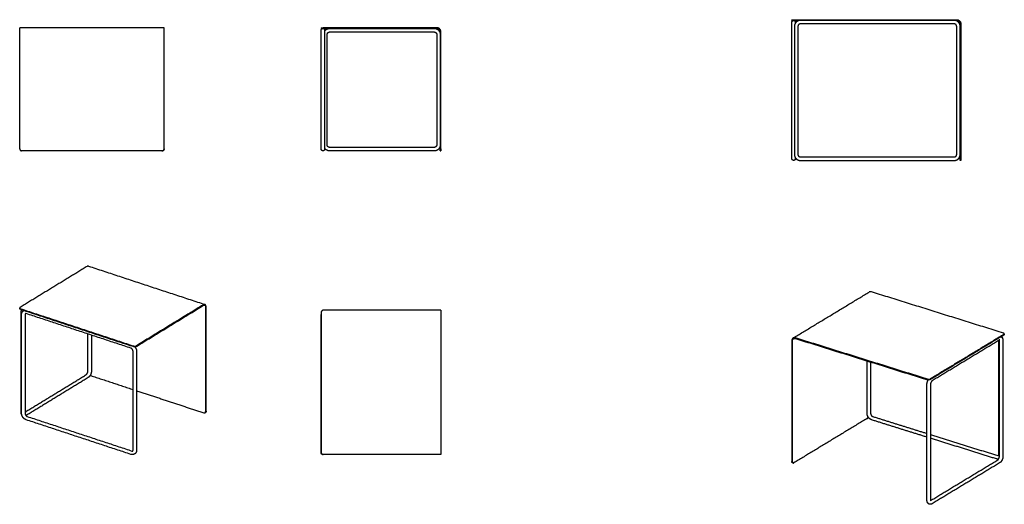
# Model space of a CAD drawing. Header units: millimetres. Extents: x -8090 to -2062, y -4331 to -2768.
# Tile 1 of 2: x -8090 to -5293, y -4146 to -2768. Entities that reach past the tile are written whole.
import ezdxf

# ---------------------------------------------------------------- set-up
doc = ezdxf.new("R2010")
doc.units = ezdxf.units.MM
doc.header["$MEASUREMENT"] = 0
doc.layers.add('Make2D$visible$lines', color=7, linetype='Continuous', true_color=0x000000)

msp = doc.modelspace()

# ---------------------------------------------------------------- linework, layer by layer
at = {"layer": 'Make2D$visible$lines'}
for points, degree in [([(-5896.2, -2770.5), (-5896.2, -2769.5), (-5896.2, -2768.5)], 2), ([(-5896.2, -2768.5), (-5893.2, -2768.5), (-5890.2, -2768.5)], 2), ([(-5890.2, -2768.5), (-5659.2, -2768.5), (-5428.2, -2768.5)], 2), ([(-8089.6, -2803.3), (-8089.6, -2797.3), (-8089.6, -2791.3)], 2), ([(-7679.6, -2791.3), (-7884.6, -2791.3), (-8089.6, -2791.3)], 2), ([(-7679.6, -2803.3), (-7679.6, -2797.3), (-7679.6, -2791.3)], 2), ([(-7233.2, -2791.3), (-7233.2, -2792.3), (-7233.2, -2793.3)], 2), ([(-7233.2, -2791.3), (-7230.2, -2791.3), (-7227.2, -2791.3)], 2), ([(-7227.2, -2793.3), (-7230.2, -2793.3), (-7233.2, -2793.3)], 2), ([(-6905.2, -2791.3), (-7066.2, -2791.3), (-7227.2, -2791.3)], 2), ([(-7227.2, -2793.3), (-7066.2, -2793.3), (-6905.2, -2793.3)], 2), ([(-7209.2, -2793.4), (-7060.7, -2793.4), (-6912.1, -2793.4)], 2), ([(-5890.2, -2770.5), (-5893.2, -2770.5), (-5896.2, -2770.5)], 2), ([(-5896.1, -3151.5), (-5896.1, -2969.5), (-5896.1, -2787.6)], 2), ([(-5428.2, -2770.5), (-5659.2, -2770.5), (-5890.2, -2770.5)], 2), ([(-5889.1, -2787.5), (-5889.1, -2969.5), (-5889.1, -3151.5)], 2), ([(-5886.1, -2775.3), (-5886.1, -2775.3), (-5886.1, -2775.6), (-5886.1, -2775.6)], 3), ([(-5879.1, -2787.5), (-5879.1, -2969.5), (-5879.1, -3151.5)], 2), ([(-5435.1, -2780.5), (-5653.6, -2780.5), (-5872.1, -2780.5)], 2), ([(-5428.1, -3151.5), (-5428.1, -2969.5), (-5428.1, -2787.5)], 2), ([(-5418.2, -3162.5), (-5418.2, -2971.5), (-5418.2, -2780.5)], 2), ([(-5416.2, -2780.5), (-5416.2, -2971.5), (-5416.2, -3162.5)], 2), ([(-8089.7, -3124.2), (-8089.7, -2967.2), (-8089.7, -2810.3)], 2), ([(-8089.6, -3135.3), (-8089.6, -2969.3), (-8089.6, -2803.3)], 2), ([(-7679.6, -3135.3), (-7679.6, -2969.3), (-7679.6, -2803.3)], 2), ([(-7233.3, -3124.2), (-7233.3, -2967.2), (-7233.3, -2810.3)], 2), ([(-7223.3, -2798), (-7223.3, -2798), (-7223.3, -2798.3), (-7223.3, -2798.3)], 3), ([(-7223.3, -3124.2), (-7223.3, -2967.2), (-7223.3, -2810.3)], 2), ([(-7216.2, -3124.4), (-7216.2, -2967.4), (-7216.2, -2810.4)], 2), ([(-7209.2, -2803.4), (-7060.7, -2803.4), (-6912.1, -2803.4)], 2), ([(-6905.1, -2810.4), (-6905.1, -2967.4), (-6905.1, -3124.4)], 2), ([(-6895.2, -2803.3), (-6895.2, -2969.3), (-6895.2, -3135.3)], 2), ([(-6893.2, -3135.3), (-6893.2, -2969.3), (-6893.2, -2803.3)], 2), ([(-6912.1, -3131.4), (-7060.7, -3131.4), (-7209.2, -3131.4)], 2), ([(-7685.6, -3141.3), (-7884.6, -3141.3), (-8083.6, -3141.3)], 2), ([(-7679.6, -3135.7), (-7679.6, -3136.2), (-7679.6, -3136.4), (-7679.6, -3136.4)], 3), ([(-7233.3, -3135.9), (-7233.3, -3135.8), (-7233.3, -3135.8)], 2), ([(-7233.2, -3136.4), (-7233.2, -3136.4), (-7233.3, -3136.1), (-7233.3, -3136.1)], 3), ([(-6912.1, -3141.4), (-7060.7, -3141.4), (-7209.2, -3141.4)], 2), ([(-6895.2, -3141.3), (-6895.2, -3138.3), (-6895.2, -3135.3)], 2), ([(-6895.2, -3141.3), (-6894.2, -3141.3), (-6893.2, -3141.3)], 2), ([(-6893.2, -3135.3), (-6893.2, -3138.3), (-6893.2, -3141.3)], 2), ([(-5872.1, -3158.5), (-5653.6, -3158.5), (-5435.1, -3158.5)], 2), ([(-5896.1, -3163.3), (-5896.1, -3163.2), (-5896.1, -3163.2)], 2), ([(-5896.1, -3163.8), (-5896.1, -3163.8), (-5896.1, -3163.5), (-5896.1, -3163.5)], 3), ([(-5872.1, -3168.5), (-5653.6, -3168.5), (-5435.1, -3168.5)], 2), ([(-5418.2, -3168.5), (-5418.2, -3165.5), (-5418.2, -3162.5)], 2), ([(-5416.2, -3168.5), (-5417.2, -3168.5), (-5418.2, -3168.5)], 2), ([(-5416.2, -3162.5), (-5416.2, -3165.5), (-5416.2, -3168.5)], 2), ([(-7897.9, -3469.4), (-7993.2, -3527.7), (-8088.6, -3586)], 2), ([(-7894.2, -3468.7), (-7729, -3523.2), (-7563.9, -3577.7)], 2), ([(-5892.6, -3673.1), (-5784.6, -3607.7), (-5676.7, -3542.4)], 2), ([(-5295.3, -3659.1), (-5482.9, -3600.5), (-5670.5, -3541.8)], 2), ([(-7567.5, -3578.4), (-7662.8, -3636.7), (-7758.1, -3695)], 2), ([(-8089.7, -3589.4), (-8089.7, -3588.5), (-8089.7, -3587.7)], 2), ([(-8087.3, -3589.7), (-7926.9, -3642.7), (-7766.5, -3695.6)], 2), ([(-8087.3, -3591.5), (-7926.9, -3644.5), (-7766.5, -3697.4)], 2), ([(-8086, -3882.7), (-8086, -3742.4), (-8086, -3602.2)], 2), ([(-8084.4, -3886.9), (-8084.4, -3746.7), (-8084.4, -3606.5)], 2), ([(-8074.4, -3606.5), (-8074.4, -3746.7), (-8074.4, -3886.9)], 2), ([(-7773.9, -3701.9), (-7922.6, -3652.8), (-8071.3, -3603.7)], 2), ([(-7758.1, -3696.8), (-7662.8, -3638.5), (-7567.5, -3580.2)], 2), ([(-7561.6, -3585.5), (-7561.6, -3733.8), (-7561.6, -3882.1)], 2), ([(-7560.4, -3881.4), (-7560.4, -3733.1), (-7560.4, -3584.8)], 2), ([(-7233.3, -3606.7), (-7233.3, -3606.7), (-7233.3, -3606.6)], 2), ([(-7233.2, -3600.3), (-7233.2, -3799.3), (-7233.2, -3998.3)], 2), ([(-6905.2, -3594.3), (-7066.2, -3594.3), (-7227.2, -3594.3)], 2), ([(-6893.2, -3594.3), (-6899.2, -3594.3), (-6905.2, -3594.3)], 2), ([(-6893.2, -3594.3), (-6893.2, -3799.3), (-6893.2, -4004.3)], 2), ([(-7233.3, -3987.4), (-7233.3, -3802.9), (-7233.3, -3618.4)], 2), ([(-7895.9, -3766.4), (-7895.9, -3714), (-7895.9, -3661.6)], 2), ([(-5293.9, -3662.8), (-5398.4, -3726.1), (-5502.8, -3789.3)], 2), ([(-5292.8, -3661.4), (-5292.8, -3662.2), (-5292.8, -3663.1)], 2), ([(-7885.9, -3664.9), (-7885.9, -3715.7), (-7885.9, -3766.4)], 2), ([(-5896.2, -3680.3), (-5896.2, -3852.3), (-5896.2, -4024.3)], 2), ([(-5894.5, -4024.8), (-5894.5, -3852.8), (-5894.5, -3680.9)], 2), ([(-5511.2, -3789.9), (-5698.8, -3731.3), (-5886.4, -3672.6)], 2), ([(-5886.4, -3674.4), (-5698.8, -3733.1), (-5511.2, -3791.7)], 2), ([(-5293.9, -3664.6), (-5398.4, -3727.9), (-5502.8, -3791.1)], 2), ([(-5306, -3678.6), (-5402, -3736.7), (-5498, -3794.9)], 2), ([(-5308.2, -4004.2), (-5308.2, -3842.1), (-5308.2, -3679.9)], 2), ([(-5306.6, -4008.5), (-5306.6, -3844.7), (-5306.6, -3680.8)], 2), ([(-5296.6, -3680.8), (-5296.6, -3844.7), (-5296.6, -4008.5)], 2), ([(-7767.7, -3991.5), (-7767.7, -3851.2), (-7767.7, -3711)], 2), ([(-7757.7, -3711), (-7757.7, -3851.2), (-7757.7, -3991.5)], 2), ([(-5682.6, -3887.2), (-5682.6, -3812.6), (-5682.6, -3738.1)], 2), ([(-5672.6, -3741.3), (-5672.6, -3814.2), (-5672.6, -3887.2)], 2), ([(-8074.4, -3883.5), (-7987.5, -3830.4), (-7900.6, -3777.2)], 2), ([(-7895.4, -3785.7), (-7983.3, -3839.5), (-8071.3, -3893.3)], 2), ([(-7887.2, -3780), (-7827.4, -3799.7), (-7767.7, -3819.5)], 2), ([(-7757.7, -3822.8), (-7662, -3854.3), (-7566.4, -3885.9)], 2), ([(-5512.6, -4133.3), (-5512.6, -3969.5), (-5512.6, -3805.6)], 2), ([(-5502.6, -3805.6), (-5502.6, -3969.5), (-5502.6, -4133.3)], 2), ([(-7562.1, -3884.9), (-7562.6, -3885.3), (-7563.2, -3885.6)], 2), ([(-8071.3, -3893.3), (-8071.4, -3893.4), (-8071.5, -3893.5), (-8071.7, -3893.6)], 3), ([(-7773.9, -4003.7), (-7922.6, -3954.6), (-8071.3, -3905.5)], 2), ([(-8068.2, -3896.1), (-7919.5, -3945.1), (-7770.8, -3994.2)], 2), ([(-5682.1, -3901.5), (-5786.6, -3964.8), (-5891, -4028.1)], 2), ([(-5512.6, -3954.8), (-5591, -3930.3), (-5669.3, -3905.8)], 2), ([(-5666.4, -3896.2), (-5589.5, -3920.3), (-5512.6, -3944.3)], 2), ([(-5502.6, -3947.5), (-5407, -3977.3), (-5311.5, -4007.2)], 2), ([(-5314.5, -4016.8), (-5408.5, -3987.3), (-5502.6, -3957.9)], 2), ([(-7233.3, -3999.2), (-7233.3, -3999.1), (-7233.3, -3999)], 2), ([(-7233.2, -3999.7), (-7233.2, -3999.7), (-7233.3, -3999.4), (-7233.3, -3999.4)], 3), ([(-6905.2, -4004.3), (-7066.2, -4004.3), (-7227.2, -4004.3)], 2), ([(-6893.2, -4004.3), (-6899.2, -4004.3), (-6905.2, -4004.3)], 2), ([(-5502.4, -4135.1), (-5406.8, -4077.2), (-5311.1, -4019.3)], 2), ([(-5892.9, -4028.3), (-5893.7, -4028.1), (-5894.4, -4027.9)], 2), ([(-5306, -4027.8), (-5402, -4086), (-5498, -4144.1)], 2)]:
    msp.add_open_spline(points, degree=degree, dxfattribs=at)
for points, weights in [([(-5428.2, -2768.5), (-5416.2, -2768.5), (-5416.2, -2780.5)], [1, 0.707106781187, 1]), ([(-7223.3, -2800.8), (-7218.2, -2793.4), (-7209.2, -2793.4)], [1, 0.884957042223, 1]), ([(-6912.1, -2793.4), (-6897, -2793.4), (-6895.2, -2808.5)], [1, 0.746075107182, 1]), ([(-6893.2, -2803.3), (-6893.2, -2791.3), (-6905.2, -2791.3)], [1, 0.707106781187, 1]), ([(-6905.2, -2793.3), (-6895.2, -2793.3), (-6895.2, -2803.3)], [1, 0.707106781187, 1]), ([(-5896.1, -2775.6), (-5896.1, -2775.1), (-5896.1, -2774.7)], [1, 0.995817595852, 1]), ([(-5886.2, -2775), (-5886.2, -2775.1), (-5886.1, -2775.3)], [0.955252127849, 0.965422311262, 0.976609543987]), ([(-5872.1, -2780.5), (-5879.1, -2780.5), (-5879.1, -2787.5)], [1, 0.707106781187, 1]), ([(-5418.2, -2780.5), (-5418.2, -2770.5), (-5428.2, -2770.5)], [1, 0.707106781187, 1]), ([(-8089.7, -2810.3), (-8089.7, -2809.3), (-8089.6, -2808.4)], [1, 0.998472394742, 1]), ([(-7233.3, -2798.3), (-7233.3, -2797.9), (-7233.2, -2797.4)], [1, 0.995763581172, 1]), ([(-7223.3, -2797.7), (-7223.3, -2797.9), (-7223.3, -2798)], [0.955252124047, 0.965422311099, 0.976609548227]), ([(-8089.6, -3126), (-8089.7, -3125.1), (-8089.7, -3124.2)], [1, 0.998472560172, 1]), ([(-6895.2, -3126.3), (-6897, -3141.4), (-6912.1, -3141.4)], [1, 0.746075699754, 1]), ([(-8089.6, -3135.3), (-8089.6, -3140.8), (-8084.2, -3141.3)], [1, 0.738191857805, 1]), ([(-8083.9, -3141.3), (-8084, -3141.3), (-8084.2, -3141.3)], [0.982266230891, 0.973685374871, 0.965676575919]), ([(-8083.9, -3141.3), (-8083.8, -3141.3), (-8083.6, -3141.3)], [0.982266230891, 0.990847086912, 1]), ([(-7685.6, -3141.3), (-7679.6, -3141.3), (-7679.6, -3135.3)], [1, 0.707106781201, 1]), ([(-7684.6, -3141.4), (-7685, -3141.4), (-7685.4, -3141.3)], [1, 0.997298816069, 1]), ([(-7679.6, -3136.4), (-7679.6, -3136.8), (-7679.7, -3137.3)], [1, 0.995817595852, 1]), ([(-7233.2, -3136.4), (-7233.2, -3136.6), (-7233.2, -3136.7)], [0.976609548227, 0.965422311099, 0.955252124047]), ([(-7209.2, -3141.4), (-7218.2, -3141.4), (-7223.3, -3134)], [1, 0.884955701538, 1]), ([(-7223.3, -3137), (-7223.3, -3136.6), (-7223.3, -3136.1)], [1, 0.995763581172, 1]), ([(-5879.1, -3151.5), (-5879.1, -3158.5), (-5872.1, -3158.5)], [1, 0.707106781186, 1]), ([(-5435.1, -3158.5), (-5428.1, -3158.5), (-5428.1, -3151.5)], [1, 0.707106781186, 1]), ([(-5896.1, -3163.8), (-5896.1, -3164), (-5896.1, -3164.1)], [0.976609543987, 0.965422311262, 0.955252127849]), ([(-5886.2, -3164.4), (-5886.1, -3164), (-5886.1, -3163.5)], [1, 0.995817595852, 1]), ([(-7894.2, -3468.7), (-7895.9, -3468.1), (-7897.9, -3469.4)], [0.864690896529, 0.893939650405, 1]), ([(-5670.5, -3541.8), (-5674, -3540.7), (-5676.7, -3542.4)], [1, 0.870103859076, 0.855423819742]), ([(-7560.4, -3584.8), (-7560.4, -3574.1), (-7567.5, -3578.4)], [1, 0.707106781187, 1]), ([(-7567.5, -3580.2), (-7561.6, -3576.6), (-7561.6, -3585.5)], [1, 0.707106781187, 1]), ([(-8088.6, -3586), (-8092.1, -3588.1), (-8087.3, -3589.7)], [1, 0.707106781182, 1]), ([(-8087.3, -3591.5), (-8089.7, -3590.7), (-8089.7, -3589.4)], [1, 0.826094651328, 0.858701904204]), ([(-7233.3, -3606.4), (-7233.3, -3606.3), (-7233.2, -3606.2)], [1, 0.99083928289, 0.982251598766]), ([(-7227.2, -3594.3), (-7233.2, -3594.3), (-7233.2, -3600.3)], [1, 0.707106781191, 1]), ([(-5293.9, -3662.8), (-5290.4, -3660.7), (-5295.3, -3659.1)], [1, 0.707106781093, 1]), ([(-5292.8, -3663.1), (-5292.8, -3663.9), (-5293.9, -3664.6)], [0.859200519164, 0.8823110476, 1]), ([(-5886.4, -3672.6), (-5896.2, -3669.5), (-5896.2, -3680.3)], [1, 0.707106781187, 1]), ([(-5894.5, -3680.9), (-5894.5, -3671.8), (-5886.4, -3674.4)], [1, 0.707106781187, 1]), ([(-5306.6, -3680.8), (-5306.6, -3679.9), (-5306.7, -3679)], [1, 0.994827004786, 1]), ([(-5305.8, -3678.4), (-5305.9, -3678.5), (-5306, -3678.6)], [1, 0.995010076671, 1]), ([(-7766.5, -3695.6), (-7761.7, -3697.2), (-7758.1, -3695)], [1, 0.707106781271, 1]), ([(-7758.1, -3696.8), (-7761.7, -3699), (-7766.5, -3697.4)], [1, 0.707106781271, 1]), ([(-7889.2, -3778.9), (-7888.3, -3779.6), (-7887.2, -3780)], [1, 0.982237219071, 1]), ([(-5511.2, -3789.9), (-5506.4, -3791.4), (-5502.8, -3789.3)], [1, 0.707106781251, 1]), ([(-5502.8, -3791.1), (-5506.4, -3793.2), (-5511.2, -3791.7)], [1, 0.707106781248, 1]), ([(-7566.4, -3885.9), (-7561.6, -3887.5), (-7561.6, -3882.1)], [1, 0.707106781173, 1]), ([(-7560.4, -3881.4), (-7560.4, -3883.9), (-7562.1, -3884.9)], [1, 0.839199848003, 0.854960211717]), ([(-5682.1, -3901.5), (-5680.4, -3900.5), (-5679.4, -3897.8)], [1, 0.831909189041, 0.856752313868]), ([(-7233.2, -3998.3), (-7233.2, -4004.3), (-7227.2, -4004.3)], [1, 0.707106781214, 1]), ([(-7233.2, -3999.7), (-7233.2, -3999.8), (-7233.2, -4000)], [0.976609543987, 0.965422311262, 0.955252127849]), ([(-5894.4, -4027.9), (-5896.2, -4027.3), (-5896.2, -4024.3)], [0.866863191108, 0.809403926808, 1]), ([(-5894.5, -4024.8), (-5894.5, -4030.2), (-5891, -4028.1)], [1, 0.707106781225, 1]), ([(-5309.3, -4017.4), (-5312, -4017.6), (-5314.5, -4016.8)], [1, 0.981709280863, 1])]:
    msp.add_rational_spline(points, weights, degree=2, dxfattribs=at)
for points, weights, degree, knots in [([(-7233.2, -2797.4), (-7232.9, -2795.9), (-7231.8, -2794.8), (-7230.3, -2793.4), (-7228.3, -2793.4), (-7226.2, -2793.4), (-7224.7, -2794.8), (-7223.5, -2796), (-7223.3, -2797.7)], [1, 0.954649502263, 1, 0.924565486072, 1, 0.924565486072, 1, 0.944837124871, 1], 2, [0, 0, 0, 2.997053, 2.997053, 6.919377, 6.919377, 10.841701, 10.841701, 14.148418, 14.148418, 14.148418]), ([(-5896.1, -2774.7), (-5895.8, -2773.1), (-5894.7, -2772), (-5893.2, -2770.6), (-5891.1, -2770.6), (-5889.1, -2770.6), (-5887.6, -2772), (-5886.4, -2773.3), (-5886.2, -2775)], [1, 0.954978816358, 1, 0.92387951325, 1, 0.92387951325, 1, 0.945270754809, 1], 2, [0, 0, 0, 3.012081, 3.012081, 6.939072, 6.939072, 10.866063, 10.866063, 14.189787, 14.189787, 14.189787]), ([(-5872.1, -2770.5), (-5875.3, -2770.5), (-5878.3, -2771.7), (-5881.6, -2773), (-5884.1, -2775.5), (-5886.6, -2778), (-5887.9, -2781.2), (-5889.1, -2784.2), (-5889.1, -2787.5)], [1, 0.982315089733, 1, 0.979395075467, 1, 0.979395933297, 1, 0.982314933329, 1], 2, [0, 0, 0, 6.408296, 6.408296, 13.351307, 13.351307, 20.294375, 20.294375, 26.702653, 26.702653, 26.702653]), ([(-5418.2, -2785.9), (-5418.4, -2783.5), (-5419.3, -2781.2), (-5420.6, -2778), (-5423.1, -2775.5), (-5425.6, -2773), (-5428.8, -2771.7), (-5431.8, -2770.5), (-5435.1, -2770.5)], [1, 0.990021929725, 1, 0.979395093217, 1, 0.979395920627, 1, 0.982314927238, 1], 2, [0, 0, 0, 4.814593, 4.814593, 11.757603, 11.757603, 18.700671, 18.700671, 25.108951, 25.108951, 25.108951]), ([(-5428.1, -2787.5), (-5428.1, -2786.1), (-5428.6, -2784.9), (-5429.1, -2783.6), (-5430.1, -2782.5), (-5431.2, -2781.5), (-5432.5, -2781), (-5433.7, -2780.5), (-5435.1, -2780.5)], [1, 0.982315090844, 1, 0.979395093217, 1, 0.979395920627, 1, 0.982314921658, 1], 2, [0, 0, 0, 2.63871, 2.63871, 5.497596, 5.497596, 8.356507, 8.356507, 10.995211, 10.995211, 10.995211]), ([(-7216.2, -2810.4), (-7216.2, -2809), (-7215.7, -2807.8), (-7215.2, -2806.5), (-7214.2, -2805.4), (-7213.2, -2804.4), (-7211.8, -2803.9), (-7210.6, -2803.4), (-7209.2, -2803.4)], [1, 0.982315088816, 1, 0.979395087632, 1, 0.979395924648, 1, 0.982314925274, 1], 2, [0, 0, 0, 2.63871, 2.63871, 5.497596, 5.497596, 8.356507, 8.356507, 10.995211, 10.995211, 10.995211]), ([(-6912.1, -2803.4), (-6910.8, -2803.4), (-6909.6, -2803.9), (-6908.2, -2804.4), (-6907.2, -2805.4), (-6906.2, -2806.5), (-6905.6, -2807.8), (-6905.1, -2809), (-6905.1, -2810.4)], [1, 0.982315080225, 1, 0.979395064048, 1, 0.979395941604, 1, 0.982314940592, 1], 2, [0, 0, 0, 2.638711, 2.638711, 5.497598, 5.497598, 8.356508, 8.356508, 10.995211, 10.995211, 10.995211]), ([(-7209.2, -3131.4), (-7210.6, -3131.4), (-7211.8, -3130.9), (-7213.2, -3130.4), (-7214.2, -3129.3), (-7215.2, -3128.3), (-7215.7, -3127), (-7216.2, -3125.7), (-7216.2, -3124.4)], [1, 0.982315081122, 1, 0.979395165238, 1, 0.979395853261, 1, 0.982314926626, 1], 2, [0, 0, 0, 2.638709, 2.638709, 5.497598, 5.497598, 8.356506, 8.356506, 10.995211, 10.995211, 10.995211]), ([(-6905.1, -3124.4), (-6905.1, -3125.7), (-6905.6, -3127), (-6906.2, -3128.3), (-6907.2, -3129.3), (-6908.2, -3130.4), (-6909.6, -3130.9), (-6910.8, -3131.4), (-6912.1, -3131.4)], [1, 0.982315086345, 1, 0.979395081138, 1, 0.979395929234, 1, 0.982314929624, 1], 2, [0, 0, 0, 2.63871, 2.63871, 5.497597, 5.497597, 8.356507, 8.356507, 10.995211, 10.995211, 10.995211]), ([(-7679.7, -3137.3), (-7680, -3138.8), (-7681.1, -3139.9), (-7682.6, -3141.4), (-7684.6, -3141.4)], [1, 0.954978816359, 1, 0.923879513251, 1], 2, [0, 0, 0, 3.012081, 3.012081, 6.939072, 6.939072, 6.939072]), ([(-7223.3, -3137), (-7223.6, -3138.5), (-7224.7, -3139.6), (-7226.2, -3141.1), (-7228.3, -3141.1), (-7230.3, -3141.1), (-7231.8, -3139.6), (-7233, -3138.4), (-7233.2, -3136.7)], [1, 0.95464950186, 1, 0.924565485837, 1, 0.924565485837, 1, 0.944837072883, 1], 2, [0, 0, 0, 2.997053, 2.997053, 6.919377, 6.919377, 10.841701, 10.841701, 14.148418, 14.148418, 14.148418]), ([(-5889.1, -3151.5), (-5889.1, -3154.7), (-5887.9, -3157.7), (-5886.6, -3161), (-5884.1, -3163.5), (-5881.6, -3166), (-5878.3, -3167.3), (-5875.3, -3168.5), (-5872.1, -3168.5)], [1, 0.982315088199, 1, 0.979395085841, 1, 0.979395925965, 1, 0.982314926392, 1], 2, [0, 0, 0, 6.408296, 6.408296, 13.351306, 13.351306, 20.294375, 20.294375, 26.702654, 26.702654, 26.702654]), ([(-5435.1, -3168.5), (-5431.8, -3168.5), (-5428.8, -3167.3), (-5425.6, -3166), (-5423.1, -3163.5), (-5420.6, -3161), (-5419.3, -3157.7), (-5418.4, -3155.5), (-5418.2, -3153.1)], [1, 0.982315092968, 1, 0.979395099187, 1, 0.979395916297, 1, 0.990021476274, 1], 2, [0, 0, 0, 6.408295, 6.408295, 13.351304, 13.351304, 20.294373, 20.294373, 25.108964, 25.108964, 25.108964]), ([(-5886.2, -3164.4), (-5886.5, -3165.9), (-5887.6, -3167), (-5889.1, -3168.5), (-5891.1, -3168.5), (-5893.2, -3168.5), (-5894.7, -3167), (-5895.9, -3165.8), (-5896.1, -3164.1)], [1, 0.954978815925, 1, 0.923879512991, 1, 0.923879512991, 1, 0.945270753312, 1], 2, [0, 0, 0, 3.012081, 3.012081, 6.939072, 6.939072, 10.866063, 10.866063, 14.189787, 14.189787, 14.189787]), ([(-8086, -3602.2), (-8086, -3599.4), (-8085.3, -3596.8), (-8084.9, -3594.6), (-8084, -3592.6)], [1, 0.9938556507, 1, 0.996819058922, 1], 2, [0, 0, 0, 5.400847, 5.400847, 9.805511, 9.805511, 9.805511]), ([(-8084.4, -3606.5), (-8084.4, -3603.6), (-8083.4, -3600.9), (-8082.2, -3597.9), (-8079.6, -3595.9), (-8079.2, -3595.6), (-8078.6, -3595.3), (-8078.1, -3595), (-8077.6, -3594.7)], [1, 0.981341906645, 1, 0.965536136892, 1, 0.998542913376, 1, 0.998697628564, 1], 2, [0, 0, 0, 5.700559, 5.700559, 11.974806, 11.974806, 13.178928, 13.178928, 14.328271, 14.328271, 14.328271]), ([(-8071.3, -3603.7), (-8071.8, -3603.6), (-8072.3, -3603.5), (-8072.8, -3603.5), (-8073, -3603.5), (-8073.2, -3603.6), (-8073.4, -3603.7), (-8073.4, -3603.7), (-8073.4, -3603.8), (-8073.5, -3603.8), (-8073.5, -3603.8), (-8073.5, -3603.8), (-8073.7, -3603.9), (-8073.9, -3604.2), (-8074.1, -3604.6), (-8074.3, -3605.2), (-8074.4, -3605.8), (-8074.4, -3606.5)], [1, 0.985284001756, 0.985284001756, 1, 0.98212079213, 0.98212079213, 1, 1, 1, 1, 1, 1, 1, 1, 1, 0.987989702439, 0.987989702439, 1], 3, [0, 0, 0, 0, 1.479348, 1.479348, 1.479348, 2.155777, 2.155777, 2.155777, 2.502299, 2.502299, 2.813414, 2.813414, 2.813414, 6.238765, 6.238765, 6.238765, 8.101474, 8.101474, 8.101474, 8.101474]), ([(-5302, -3669.5), (-5301.3, -3669.8), (-5300.7, -3670.3), (-5300.2, -3670.8), (-5298.8, -3672.1), (-5297.8, -3673.8), (-5297.3, -3675.7), (-5297.3, -3675.7), (-5297.2, -3675.8), (-5297.2, -3675.8), (-5296.8, -3677.5), (-5296.5, -3679.1), (-5296.6, -3680.8)], [1, 0.994418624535, 0.994418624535, 1, 1, 1, 1, 1, 1, 1, 0.993194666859, 0.993194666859, 1], 3, [0, 0, 0, 0, 2.255523, 2.255523, 2.255523, 9.192749, 9.192749, 9.192749, 9.331863, 9.331863, 9.331863, 14.412278, 14.412278, 14.412278, 14.412278]), ([(-5300.1, -3668.3), (-5299.6, -3669.5), (-5299.2, -3670.8), (-5298.9, -3671.7), (-5298.7, -3672.6)], [1, 0.997994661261, 1, 0.998856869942, 1], 2, [0, 0, 0, 2.639417, 2.639417, 4.537475, 4.537475, 4.537475]), ([(-7767.7, -3711), (-7767.7, -3709.7), (-7768.1, -3708.4), (-7768.6, -3706.8), (-7769.6, -3705.4), (-7770.5, -3704), (-7771.8, -3703), (-7772.8, -3702.3), (-7773.9, -3701.9)], [1, 0.988363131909, 1, 0.989243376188, 1, 0.988668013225, 1, 0.986579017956, 1], 2, [0, 0, 0, 2.676535, 2.676535, 6.038906, 6.038906, 9.287638, 9.287638, 11.674025, 11.674025, 11.674025]), ([(-7762.8, -3697.9), (-7762, -3698.8), (-7761.4, -3699.7), (-7759.6, -3702.3), (-7758.6, -3705.4), (-7757.7, -3708.1), (-7757.7, -3711)], [1, 0.998586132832, 1, 0.988988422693, 1, 0.987987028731, 1], 2, [0, 0, 0, 2.262863, 2.262863, 8.59249, 8.59249, 14.348524, 14.348524, 14.348524]), ([(-7900.6, -3777.2), (-7900.4, -3777.1), (-7900.2, -3777), (-7899.7, -3776.5), (-7899.2, -3775.9), (-7898.2, -3774.6), (-7897.5, -3773.1), (-7896.7, -3771.4), (-7896.2, -3769.5), (-7895.9, -3768), (-7895.9, -3766.4)], [1, 0.998315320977, 1, 0.994643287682, 1, 0.992701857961, 1, 0.994292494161, 1, 0.994109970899, 1], 2, [0, 0, 0, 0.405183, 0.405183, 1.876947, 1.876947, 5.186612, 5.186612, 8.970868, 8.970868, 12.147777, 12.147777, 12.147777]), ([(-7885.9, -3766.4), (-7885.9, -3769.1), (-7886.5, -3771.7), (-7887.1, -3774.7), (-7888.4, -3777.4), (-7889.7, -3780), (-7891.5, -3782.3), (-7892.6, -3783.7), (-7894.1, -3784.8), (-7894.7, -3785.3), (-7895.4, -3785.7)], [1, 0.993855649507, 1, 0.994129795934, 1, 0.992265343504, 1, 0.994305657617, 1, 0.998270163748, 1], 2, [0, 0, 0, 5.400848, 5.400848, 11.368059, 11.368059, 17.181627, 17.181627, 20.792857, 20.792857, 22.370657, 22.370657, 22.370657]), ([(-5512.6, -3805.6), (-5512.6, -3802.9), (-5512, -3800.3), (-5511.3, -3797.3), (-5510.1, -3794.6), (-5509.5, -3793.4), (-5508.7, -3792.2)], [1, 0.994064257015, 1, 0.994195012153, 1, 0.998443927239, 1], 2, [0, 0, 0, 5.403988, 5.403988, 11.362587, 11.362587, 14.152594, 14.152594, 14.152594]), ([(-5498, -3794.9), (-5498.2, -3795), (-5498.3, -3795.1), (-5498.9, -3795.5), (-5499.3, -3796.1), (-5500.3, -3797.4), (-5501, -3798.9), (-5501.8, -3800.6), (-5502.2, -3802.4), (-5502.6, -3804), (-5502.6, -3805.6)], [1, 0.997840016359, 1, 0.995057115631, 1, 0.992611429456, 1, 0.994357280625, 1, 0.994298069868, 1], 2, [0, 0, 0, 0.429422, 0.429422, 1.790961, 1.790961, 5.058243, 5.058243, 8.845975, 8.845975, 12.064056, 12.064056, 12.064056]), ([(-8084, -3890.5), (-8084.5, -3889.7), (-8084.9, -3888.8), (-8085.2, -3887.8), (-8085.3, -3887.6), (-8085.3, -3887.5), (-8085.4, -3887.3), (-8085.8, -3885.8), (-8086, -3884.2), (-8086, -3882.7)], [1, 0.995075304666, 0.995075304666, 1, 1, 1, 1, 0.994080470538, 0.994080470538, 1], 3, [0, 0, 0, 0, 2.961843, 2.961843, 2.961843, 3.548024, 3.548024, 3.548024, 8.246469, 8.246469, 8.246469, 8.246469]), ([(-8071.3, -3905.5), (-8074, -3904.6), (-8076.3, -3902.8), (-8078.9, -3900.9), (-8080.7, -3898.2), (-8082.5, -3895.6), (-8083.5, -3892.6), (-8084.4, -3889.8), (-8084.4, -3886.9)], [1, 0.986060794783, 1, 0.988360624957, 1, 0.988988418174, 1, 0.98798702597, 1], 2, [0, 0, 0, 5.743084, 5.743084, 12.055568, 12.055568, 18.385195, 18.385195, 24.14123, 24.14123, 24.14123]), ([(-8074.4, -3886.9), (-8074.4, -3888.3), (-8074, -3889.6), (-8073.4, -3891.2), (-8072.5, -3892.6), (-8071.5, -3893.9), (-8070.2, -3894.9), (-8069.3, -3895.7), (-8068.2, -3896.1)], [1, 0.988363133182, 1, 0.989243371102, 1, 0.988668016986, 1, 0.986579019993, 1], 2, [0, 0, 0, 2.676536, 2.676536, 6.038907, 6.038907, 9.287639, 9.287639, 11.674025, 11.674025, 11.674025]), ([(-5669.3, -3905.8), (-5672.1, -3904.9), (-5674.4, -3903.1), (-5677, -3901.2), (-5678.8, -3898.6), (-5680.7, -3895.9), (-5681.7, -3892.9), (-5682.6, -3890.1), (-5682.6, -3887.2)], [1, 0.985513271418, 1, 0.987912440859, 1, 0.988737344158, 1, 0.98799471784, 1], 2, [0, 0, 0, 5.777063, 5.777063, 12.130648, 12.130648, 18.513728, 18.513728, 24.331684, 24.331684, 24.331684]), ([(-5672.6, -3887.2), (-5672.6, -3888.5), (-5672.2, -3889.8), (-5671.6, -3891.4), (-5670.7, -3892.8), (-5669.7, -3894.1), (-5668.4, -3895.1), (-5667.5, -3895.9), (-5666.4, -3896.2)], [1, 0.988341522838, 1, 0.988986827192, 1, 0.988225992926, 1, 0.986006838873, 1], 2, [0, 0, 0, 2.708521, 2.708521, 6.068668, 6.068668, 9.290868, 9.290868, 11.652206, 11.652206, 11.652206]), ([(-7757.7, -3991.5), (-7757.6, -3994.4), (-7758.7, -3997), (-7759.9, -4000), (-7762.4, -4002), (-7762.9, -4002.4), (-7763.4, -4002.7), (-7765.7, -4004), (-7768.3, -4004.3), (-7771.2, -4004.6), (-7773.9, -4003.7)], [1, 0.981345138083, 1, 0.965536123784, 1, 0.998542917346, 1, 0.975506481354, 1, 0.977576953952, 1], 2, [0, 0, 0, 5.7, 5.7, 11.974248, 11.974248, 13.178369, 13.178369, 18.306459, 18.306459, 24.051494, 24.051494, 24.051494]), ([(-7770.8, -3994.2), (-7770.3, -3994.4), (-7769.8, -3994.5), (-7769.3, -3994.4), (-7769.1, -3994.4), (-7768.9, -3994.3), (-7768.7, -3994.2), (-7768.6, -3994.2), (-7768.6, -3994.2), (-7768.6, -3994.2), (-7768.6, -3994.2), (-7768.6, -3994.1), (-7768.4, -3994), (-7768.2, -3993.8), (-7768, -3993.3), (-7767.8, -3992.7), (-7767.7, -3992.1), (-7767.7, -3991.5)], [1, 0.985283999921, 0.985283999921, 1, 0.982120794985, 0.982120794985, 1, 1, 1, 1, 1, 1, 1, 1, 1, 0.987989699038, 0.987989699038, 1], 3, [0, 0, 0, 0, 1.479348, 1.479348, 1.479348, 2.155777, 2.155777, 2.155777, 2.502298, 2.502298, 2.813413, 2.813413, 2.813413, 6.238764, 6.238764, 6.238764, 8.101474, 8.101474, 8.101474, 8.101474]), ([(-7227.2, -4004.3), (-7227.7, -4004.4), (-7228.3, -4004.4), (-7230.3, -4004.4), (-7231.8, -4002.9), (-7233, -4001.7), (-7233.2, -4000)], [1, 0.994802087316, 1, 0.923879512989, 1, 0.945270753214, 1], 2, [0, 0, 0, 1.020041, 1.020041, 4.947032, 4.947032, 8.270756, 8.270756, 8.270756]), ([(-5311.5, -4007.2), (-5310.8, -4007.5), (-5310, -4007.4), (-5309.7, -4007.3), (-5309.4, -4007.2)], [1, 0.97728272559, 1, 0.976669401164, 1], 2, [0, 0, 0, 1.488977, 1.488977, 2.198775, 2.198775, 2.198775]), ([(-5311.1, -4019.3), (-5311, -4019.2), (-5310.8, -4019), (-5310.3, -4018.6), (-5309.8, -4018.1), (-5308.8, -4016.8), (-5308.1, -4015.3), (-5307.3, -4013.5), (-5306.9, -4011.7), (-5306.6, -4010.1), (-5306.6, -4008.5)], [1, 0.997840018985, 1, 0.995057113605, 1, 0.992611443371, 1, 0.994357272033, 1, 0.994298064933, 1], 2, [0, 0, 0, 0.429423, 0.429423, 1.79096, 1.79096, 5.058241, 5.058241, 8.845972, 8.845972, 12.064057, 12.064057, 12.064057]), ([(-5309.4, -4007.2), (-5309.3, -4007.1), (-5309.3, -4007.1), (-5309.2, -4007.1), (-5309.2, -4007.1), (-5309.2, -4007.1), (-5309, -4006.9), (-5308.8, -4006.6), (-5308.6, -4006.1), (-5308.3, -4005.5), (-5308.2, -4004.9), (-5308.2, -4004.2)], [1, 1, 1, 1, 1, 1, 1, 1, 1, 0.988262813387, 0.988262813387, 1], 3, [0, 0, 0, 0, 0.472709, 0.472709, 0.782805, 0.782805, 0.782805, 4.183532, 4.183532, 4.183532, 6.119172, 6.119172, 6.119172, 6.119172]), ([(-5296.6, -4008.5), (-5296.6, -4011.2), (-5297.2, -4013.9), (-5297.8, -4016.8), (-5299.1, -4019.5), (-5300.3, -4022.1), (-5302.1, -4024.4), (-5303.2, -4025.7), (-5304.5, -4026.8), (-5305.2, -4027.4), (-5306, -4027.8)], [1, 0.994063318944, 1, 0.994195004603, 1, 0.992139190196, 1, 0.994764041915, 1, 0.997766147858, 1], 2, [0, 0, 0, 5.404367, 5.404367, 11.362967, 11.362967, 17.154247, 17.154247, 20.566777, 20.566777, 22.329317, 22.329317, 22.329317]), ([(-5498, -4144.1), (-5499.6, -4145.1), (-5501.3, -4145.7), (-5503.2, -4145.7), (-5504, -4145.7), (-5504.8, -4145.5), (-5505.6, -4145.3), (-5506.9, -4144.9), (-5508, -4144.2), (-5508.9, -4143.3), (-5510.3, -4142), (-5511.3, -4140.3), (-5511.9, -4138.4), (-5511.9, -4138.4), (-5511.9, -4138.3), (-5511.9, -4138.3), (-5512.4, -4136.7), (-5512.6, -4135), (-5512.6, -4133.3)], [1, 1, 1, 1, 0.992617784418, 0.992617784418, 1, 0.983104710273, 0.983104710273, 1, 1, 1, 1, 1, 1, 1, 0.993194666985, 0.993194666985, 1], 3, [0, 0, 0, 0, 6.617739, 6.617739, 6.617739, 9.122913, 9.122913, 9.122913, 12.981686, 12.981686, 12.981686, 19.918913, 19.918913, 19.918913, 20.058026, 20.058026, 20.058026, 25.138441, 25.138441, 25.138441, 25.138441]), ([(-5502.6, -4133.3), (-5502.6, -4134), (-5502.5, -4134.8), (-5502.3, -4135.5), (-5502.3, -4135.5), (-5502.3, -4135.5), (-5502.3, -4135.5), (-5502.2, -4135.7), (-5502.2, -4135.9), (-5502.1, -4136.1)], [1, 0.993911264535, 0.993911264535, 1, 1, 1, 1, 0.992184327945, 0.992184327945, 1], 3, [0, 0, 0, 0, 2.213159, 2.213159, 2.213159, 2.292503, 2.292503, 2.292503, 2.926721, 2.926721, 2.926721, 2.926721])]:
    msp.add_rational_spline(points, weights, degree=degree, knots=knots, dxfattribs=at)
for points, knots in [([(-5896.1, -2787.6), (-5896.1, -2786.1), (-5896.1, -2782.9), (-5896.1, -2778.8), (-5896.1, -2776.2), (-5896.1, -2775.6), (-5896.1, -2775.6)], [0, 0, 0, 0, 4.523502, 9.424763, 14.326024, 18.849526, 18.849526, 18.849526, 18.849526]), ([(-5886.1, -2777.9), (-5886.1, -2777.3), (-5886.1, -2776.8), (-5886.1, -2776.4), (-5886.1, -2775.9), (-5886.1, -2775.6), (-5886.1, -2775.6)], [11.237058, 11.237058, 11.237058, 11.237058, 14.420583, 14.420583, 14.420583, 18.971031, 18.971031, 18.971031, 18.971031]), ([(-7233.3, -2810.3), (-7233.3, -2808.8), (-7233.3, -2805.6), (-7233.3, -2801.6), (-7233.3, -2798.9), (-7233.3, -2798.3), (-7233.3, -2798.3)], [0, 0, 0, 0, 4.523502, 9.424763, 14.326024, 18.849526, 18.849526, 18.849526, 18.849526]), ([(-7223.3, -2810.3), (-7223.3, -2808.8), (-7223.3, -2807.3), (-7223.3, -2805.9), (-7223.3, -2804.4), (-7223.3, -2803), (-7223.3, -2801.8), (-7223.3, -2800.7), (-7223.3, -2799.8), (-7223.3, -2799.2), (-7223.3, -2798.6), (-7223.3, -2798.3), (-7223.3, -2798.3)], [0, 0, 0, 0, 4.522497, 4.522497, 4.522497, 9.435441, 9.435441, 9.435441, 14.360503, 14.360503, 14.360503, 18.909271, 18.909271, 18.909271, 18.909271]), ([(-7233.3, -3136.1), (-7233.3, -3136.1), (-7233.3, -3135.5), (-7233.3, -3132.9), (-7233.3, -3128.8), (-7233.3, -3125.7), (-7233.3, -3124.2)], [0, 0, 0, 0, 4.523502, 9.424763, 14.326024, 18.849526, 18.849526, 18.849526, 18.849526]), ([(-7223.3, -3136.1), (-7223.3, -3136.1), (-7223.3, -3135.8), (-7223.3, -3135.3), (-7223.3, -3134.7), (-7223.3, -3133.8), (-7223.3, -3132.6), (-7223.3, -3131.5), (-7223.3, -3130.1), (-7223.3, -3128.6), (-7223.3, -3127.2), (-7223.3, -3125.7), (-7223.3, -3124.2)], [0, 0, 0, 0, 4.548777, 4.548777, 4.548777, 9.473802, 9.473802, 9.473802, 14.386782, 14.386782, 14.386782, 18.909271, 18.909271, 18.909271, 18.909271]), ([(-5896.1, -3163.5), (-5896.1, -3163.5), (-5896.1, -3162.9), (-5896.1, -3160.2), (-5896.1, -3156.2), (-5896.1, -3153), (-5896.1, -3151.5)], [0, 0, 0, 0, 4.523502, 9.424763, 14.326024, 18.849526, 18.849526, 18.849526, 18.849526]), ([(-5886.1, -3163.5), (-5886.1, -3163.5), (-5886.1, -3163.2), (-5886.1, -3162.7), (-5886.1, -3162.3), (-5886.1, -3161.7), (-5886.1, -3161)], [0, 0, 0, 0, 4.550459, 4.550459, 4.550459, 7.909831, 7.909831, 7.909831, 7.909831]), ([(-7233.3, -3618.4), (-7233.3, -3616.9), (-7233.3, -3613.7), (-7233.3, -3609.7), (-7233.3, -3607), (-7233.3, -3606.4), (-7233.3, -3606.4)], [0, 0, 0, 0, 4.523502, 9.424763, 14.326024, 18.849526, 18.849526, 18.849526, 18.849526]), ([(-7233.3, -3999.4), (-7233.3, -3999.4), (-7233.3, -3998.8), (-7233.3, -3996.1), (-7233.3, -3992), (-7233.3, -3988.9), (-7233.3, -3987.4)], [0, 0, 0, 0, 4.523502, 9.424763, 14.326024, 18.849526, 18.849526, 18.849526, 18.849526])]:
    msp.add_open_spline(points, degree=3, knots=knots, dxfattribs=at)

doc.saveas('drawing.dxf')
